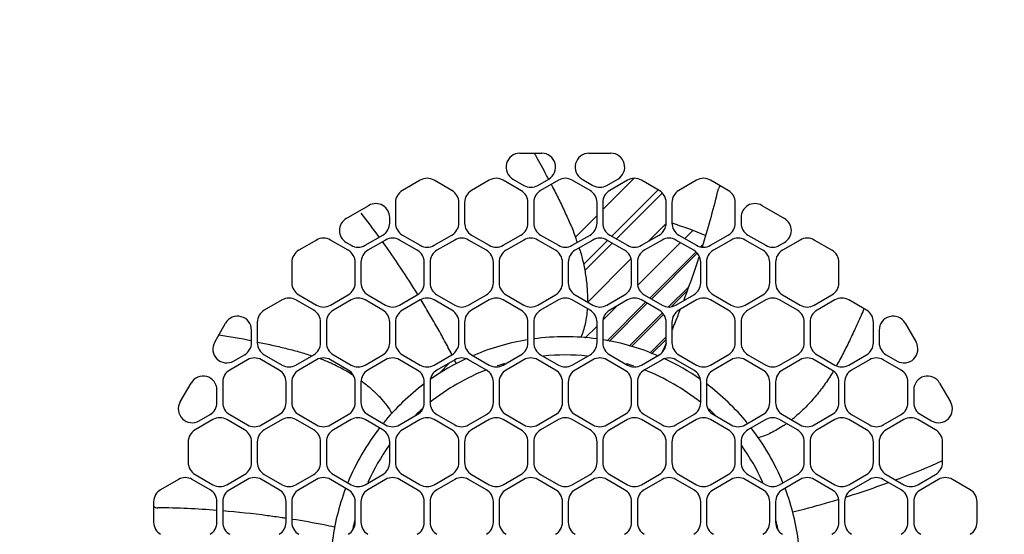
# Model space of a CAD drawing. Header units: inches. Extents: x 0 to 34, y 0 to 22.
# Tile 120 of 124: x 29.102 to 30.166, y 5.036 to 5.592. Entities that reach past the tile are written whole.
import ezdxf

# ---------------------------------------------------------------- set-up
doc = ezdxf.new("R2010")
doc.units = ezdxf.units.IN
doc.header["$LTSCALE"] = 1.87
doc.header["$MEASUREMENT"] = 0
doc.layers.get('0').update_dxf_attribs({"linetype": 'CONTINUOUS'})
doc.layers.add('DIMENSIONS', color=7, linetype='CONTINUOUS')
doc.layers.add('SURFACES', color=7, linetype='CONTINUOUS')
doc.styles.get("Standard").update_dxf_attribs({"font": 'txt', "width": 0.8})
doc.dimstyles.new('DIMSTYLE_1', dxfattribs={"dimtxt": 0.125, "dimasz": 0.18, "dimexe": 0.125, "dimexo": 0.0625, "dimgap": 0.0625, "dimtad": 0, "dimtih": 1, "dimtoh": 1, "dimdec": 3, "dimlfac": 2, "dimzin": 4, "dimdsep": 46, "dimtxsty": 'STANDARD', "dimblk": '_FILLED', "dimblk1": '_FILLED', "dimblk2": '_FILLED', "dimcen": 0.09, "dimadec": 0, "dimazin": 0, "dimtp": 0.001, "dimtm": 0.001, "dimtfac": 1, "dimtdec": 3, "dimtofl": 0, "dimtmove": 0, "dimatfit": 3, "dimldrblk": '_FILLED', "dimfxl": 1, "dimtolj": 1, "dimtzin": 4, "dimarcsym": 0})

# ---------------------------------------------------------------- blocks, each defined once
blk = doc.blocks.new('_FILLED')
at = {"color": 0, "linetype": 'BYBLOCK'}
blk.add_solid([(0, 0), (-1, 0.1736), (-1, -0.1736)], dxfattribs=at)
blk = doc.blocks.new('*D4')
at = {"layer": 'DIMENSIONS', "color": 2, "linetype": 'CONTINUOUS'}
for p, q in [((29.1645, 6.2306), (32.6166, 6.2306)), ((32.4916, 6.2306), (32.4916, 5.3659)), ((32.4916, 4.2512), (32.4916, 5.1159)), ((30.2851, 4.2512), (32.6166, 4.2512))]:
    blk.add_line(p, q, dxfattribs=at)
at = {"layer": 'DIMENSIONS', "color": 2, "linetype": 'CONTINUOUS', "xscale": 0.18, "yscale": 0.18, "zscale": 0.18}
for p, rotation in [((32.4916, 6.2306), 90), ((32.4916, 4.2512), 270)]:
    blk.add_blockref('_FILLED', p, dxfattribs=dict(at, rotation=rotation))
at = {"layer": 'DIMENSIONS', "color": 2, "linetype": 'CONTINUOUS', "insert": (32.4916, 5.3034), "char_height": 0.125, "width": 1.625, "attachment_point": 2, "line_spacing_factor": 0.9}
blk.add_mtext('(3.959{\\Ftxt.shx;\\W1.000000;\\H0.125000; }[100.55])', dxfattribs=at)

msp = doc.modelspace()

# ---------------------------------------------------------------- linework, layer by layer
at = {"color": 7, "linetype": 'CONTINUOUS'}
for p, q in [((29.64242, 5.44796), (29.66603, 5.44796)), ((29.71708, 5.44796), (29.74069, 5.44796)), ((29.53474, 5.41884), (29.51553, 5.40775)), ((29.56895, 5.40775), (29.54974, 5.41884)), ((29.6094, 5.41884), (29.59019, 5.40775)), ((29.64361, 5.40775), (29.6244, 5.41884)), ((29.63492, 5.41997), (29.64673, 5.41316)), ((29.66173, 5.41316), (29.67353, 5.41997)), ((29.68405, 5.41884), (29.66485, 5.40775)), ((29.71826, 5.40775), (29.69905, 5.41884)), ((29.70958, 5.41997), (29.72138, 5.41316)), ((29.732, 5.38702), (29.76561, 5.42063)), ((29.73638, 5.41316), (29.74819, 5.41997)), ((29.75871, 5.41884), (29.7395, 5.40775)), ((29.79292, 5.40775), (29.77371, 5.41884)), ((29.83337, 5.41884), (29.81416, 5.40775)), ((29.86757, 5.40775), (29.84837, 5.41884)), ((29.79185, 5.40837), (29.74177, 5.35829)), ((29.74676, 5.3554), (29.79602, 5.40466)), ((29.50803, 5.39476), (29.50803, 5.37258)), ((29.57645, 5.37258), (29.57645, 5.39476)), ((29.58269, 5.39476), (29.58269, 5.37258)), ((29.65111, 5.37258), (29.65111, 5.39476)), ((29.65735, 5.39476), (29.65735, 5.37258)), ((29.72576, 5.37258), (29.72576, 5.39476)), ((29.732, 5.39476), (29.732, 5.37258)), ((29.80042, 5.37258), (29.80042, 5.39476)), ((29.80666, 5.39476), (29.80666, 5.37258)), ((29.87507, 5.37258), (29.87507, 5.39476)), ((29.45491, 5.37747), (29.47929, 5.39155)), ((29.90382, 5.39155), (29.9282, 5.37747)), ((29.50179, 5.37258), (29.50179, 5.37856)), ((29.70241, 5.35742), (29.72576, 5.38078)), ((29.88132, 5.37856), (29.88132, 5.37258)), ((29.80028, 5.37177), (29.78151, 5.35301)), ((29.42276, 5.35419), (29.40355, 5.3431)), ((29.45697, 5.3431), (29.43776, 5.35419)), ((29.45491, 5.35149), (29.46009, 5.3485)), ((29.47509, 5.3485), (29.49429, 5.35959)), ((29.49741, 5.35419), (29.47821, 5.3431)), ((29.4944, 5.352), (29.49414, 5.35237)), ((29.53162, 5.3431), (29.51241, 5.35419)), ((29.51553, 5.35959), (29.53474, 5.3485)), ((29.54974, 5.3485), (29.56895, 5.35959)), ((29.57207, 5.35419), (29.55286, 5.3431)), ((29.60628, 5.3431), (29.58707, 5.35419)), ((29.59019, 5.35959), (29.6094, 5.3485)), ((29.6244, 5.3485), (29.64361, 5.35959)), ((29.64673, 5.35419), (29.62752, 5.3431)), ((29.68093, 5.3431), (29.66173, 5.35419)), ((29.66485, 5.35959), (29.68405, 5.3485)), ((29.69905, 5.3485), (29.71826, 5.35959)), ((29.72138, 5.35419), (29.70217, 5.3431)), ((29.73703, 5.35354), (29.71125, 5.32776)), ((29.71251, 5.32115), (29.74219, 5.35084)), ((29.75559, 5.3431), (29.73638, 5.35419)), ((29.7395, 5.35959), (29.75871, 5.3485)), ((29.77371, 5.3485), (29.79292, 5.35959)), ((29.79604, 5.35419), (29.77683, 5.3431)), ((29.83025, 5.3431), (29.81104, 5.35419)), ((29.81416, 5.35959), (29.83337, 5.3485)), ((29.84837, 5.3485), (29.86757, 5.35959)), ((29.8707, 5.35419), (29.85149, 5.3431)), ((29.9049, 5.3431), (29.8857, 5.35419)), ((29.88882, 5.35959), (29.90802, 5.3485)), ((29.92302, 5.3485), (29.9282, 5.35149)), ((29.94535, 5.35419), (29.92614, 5.3431)), ((29.97956, 5.3431), (29.96035, 5.35419)), ((29.39605, 5.33011), (29.39605, 5.30793)), ((29.46447, 5.30793), (29.46447, 5.33011)), ((29.47071, 5.33011), (29.47071, 5.30793)), ((29.53912, 5.30793), (29.53912, 5.33011)), ((29.54536, 5.33011), (29.54536, 5.30793)), ((29.61378, 5.30793), (29.61378, 5.33011)), ((29.62002, 5.33011), (29.62002, 5.30793)), ((29.68843, 5.30793), (29.68843, 5.33011)), ((29.69467, 5.33011), (29.69467, 5.30793)), ((29.76242, 5.33392), (29.71566, 5.28716)), ((29.76309, 5.30793), (29.76309, 5.33011)), ((29.76933, 5.33011), (29.76933, 5.30793)), ((29.83775, 5.30793), (29.83775, 5.33011)), ((29.84399, 5.33011), (29.84399, 5.30793)), ((29.9124, 5.30793), (29.9124, 5.33011)), ((29.91864, 5.33011), (29.91864, 5.30793)), ((29.98706, 5.30793), (29.98706, 5.33011)), ((29.38543, 5.28954), (29.36622, 5.27845)), ((29.41964, 5.27845), (29.40043, 5.28954)), ((29.40355, 5.29494), (29.42276, 5.28385)), ((29.43776, 5.28385), (29.45697, 5.29494)), ((29.46009, 5.28954), (29.44088, 5.27845)), ((29.49429, 5.27845), (29.47509, 5.28954)), ((29.47821, 5.29494), (29.49741, 5.28385)), ((29.51241, 5.28385), (29.53162, 5.29494)), ((29.53474, 5.28954), (29.51553, 5.27845)), ((29.56895, 5.27845), (29.54974, 5.28954)), ((29.55286, 5.29494), (29.57207, 5.28385)), ((29.58707, 5.28385), (29.60628, 5.29494)), ((29.6094, 5.28954), (29.59019, 5.27845)), ((29.64361, 5.27845), (29.6244, 5.28954)), ((29.62752, 5.29494), (29.64673, 5.28385)), ((29.66173, 5.28385), (29.68093, 5.29494)), ((29.68405, 5.28954), (29.66485, 5.27845)), ((29.71826, 5.27845), (29.69905, 5.28954)), ((29.70217, 5.29494), (29.72138, 5.28385)), ((29.73638, 5.28385), (29.75559, 5.29494)), ((29.75871, 5.28954), (29.7395, 5.27845)), ((29.79292, 5.27845), (29.77371, 5.28954)), ((29.77683, 5.29494), (29.79604, 5.28385)), ((29.81104, 5.28385), (29.83025, 5.29494)), ((29.83337, 5.28954), (29.81416, 5.27845)), ((29.86757, 5.27845), (29.84837, 5.28954)), ((29.85149, 5.29494), (29.8707, 5.28385)), ((29.8857, 5.28385), (29.9049, 5.29494)), ((29.90802, 5.28954), (29.88882, 5.27845)), ((29.94223, 5.27845), (29.92302, 5.28954)), ((29.92614, 5.29494), (29.94535, 5.28385)), ((29.96035, 5.28385), (29.97956, 5.29494)), ((29.98268, 5.28954), (29.96347, 5.27845)), ((30.01689, 5.27845), (29.99768, 5.28954)), ((29.81532, 5.27796), (29.81587, 5.27938)), ((30.01411, 5.2796), (30.01371, 5.27867)), ((29.31269, 5.24396), (29.32449, 5.2644)), ((29.35248, 5.24328), (29.35248, 5.2569)), ((29.35872, 5.26546), (29.35872, 5.24328)), ((29.42714, 5.24328), (29.42714, 5.26546)), ((29.43338, 5.26546), (29.43338, 5.24328)), ((29.50179, 5.24328), (29.50179, 5.26546)), ((29.50803, 5.26546), (29.50803, 5.24328)), ((29.57645, 5.24328), (29.57645, 5.26546)), ((29.58269, 5.26546), (29.58269, 5.24328)), ((29.65111, 5.24328), (29.65111, 5.26546)), ((29.65735, 5.26546), (29.65735, 5.24328)), ((29.72576, 5.24328), (29.72576, 5.26546)), ((29.732, 5.26546), (29.732, 5.24328)), ((29.80042, 5.24328), (29.80042, 5.26546)), ((29.80666, 5.26546), (29.80666, 5.24328)), ((29.87507, 5.24328), (29.87507, 5.26546)), ((29.88132, 5.26546), (29.88132, 5.24328)), ((29.94973, 5.24328), (29.94973, 5.26546)), ((29.95597, 5.26546), (29.95597, 5.24328)), ((30.02439, 5.24328), (30.02439, 5.26546)), ((30.03063, 5.2569), (30.03063, 5.24328)), ((30.05862, 5.2644), (30.07042, 5.24396)), ((29.3481, 5.22488), (29.32889, 5.21379)), ((29.33318, 5.22347), (29.34498, 5.23029)), ((29.38231, 5.21379), (29.3631, 5.22488)), ((29.36622, 5.23029), (29.38543, 5.2192)), ((29.40043, 5.2192), (29.41964, 5.23029)), ((29.42276, 5.22488), (29.40355, 5.21379)), ((29.45697, 5.21379), (29.43776, 5.22488)), ((29.44088, 5.23029), (29.46009, 5.2192)), ((29.47509, 5.2192), (29.49429, 5.23029)), ((29.49741, 5.22488), (29.47821, 5.21379)), ((29.53162, 5.21379), (29.51241, 5.22488)), ((29.51553, 5.23029), (29.53474, 5.2192)), ((29.54974, 5.2192), (29.56895, 5.23029)), ((29.57207, 5.22488), (29.55286, 5.21379)), ((29.60628, 5.21379), (29.58707, 5.22488)), ((29.59019, 5.23029), (29.6094, 5.2192)), ((29.6244, 5.2192), (29.64361, 5.23029)), ((29.64673, 5.22488), (29.62752, 5.21379)), ((29.68093, 5.21379), (29.66173, 5.22488)), ((29.66485, 5.23029), (29.68405, 5.2192)), ((29.69905, 5.2192), (29.71826, 5.23029)), ((29.72138, 5.22488), (29.70217, 5.21379)), ((29.75559, 5.21379), (29.73638, 5.22488)), ((29.7395, 5.23029), (29.75871, 5.2192)), ((29.77371, 5.2192), (29.79292, 5.23029)), ((29.79604, 5.22488), (29.77683, 5.21379)), ((29.83025, 5.21379), (29.81104, 5.22488)), ((29.81416, 5.23029), (29.83337, 5.2192)), ((29.84837, 5.2192), (29.86757, 5.23029)), ((29.8707, 5.22488), (29.85149, 5.21379)), ((29.9049, 5.21379), (29.8857, 5.22488)), ((29.88882, 5.23029), (29.90802, 5.2192)), ((29.92302, 5.2192), (29.94223, 5.23029)), ((29.94535, 5.22488), (29.92614, 5.21379)), ((29.97956, 5.21379), (29.96035, 5.22488)), ((29.96347, 5.23029), (29.98268, 5.2192)), ((29.99768, 5.2192), (30.01689, 5.23029)), ((30.02001, 5.22488), (30.0008, 5.21379)), ((30.05422, 5.21379), (30.03501, 5.22488)), ((30.03813, 5.23029), (30.04993, 5.22347)), ((29.55582, 5.21083), (29.56686, 5.22187)), ((29.27536, 5.17931), (29.28716, 5.19975)), ((29.31515, 5.17862), (29.31515, 5.19225)), ((29.32139, 5.2008), (29.32139, 5.17862)), ((29.38981, 5.17862), (29.38981, 5.2008)), ((29.39605, 5.2008), (29.39605, 5.17862)), ((29.46447, 5.17862), (29.46447, 5.2008)), ((29.47071, 5.2008), (29.47071, 5.17862)), ((29.53912, 5.17862), (29.53912, 5.2008)), ((29.54536, 5.2008), (29.54536, 5.17862)), ((29.61378, 5.17862), (29.61378, 5.2008)), ((29.62002, 5.2008), (29.62002, 5.17862)), ((29.68843, 5.17862), (29.68843, 5.2008)), ((29.69467, 5.2008), (29.69467, 5.17862)), ((29.76309, 5.17862), (29.76309, 5.2008)), ((29.76933, 5.2008), (29.76933, 5.17862)), ((29.83775, 5.17862), (29.83775, 5.2008)), ((29.84399, 5.2008), (29.84399, 5.17862)), ((29.9124, 5.17862), (29.9124, 5.2008)), ((29.91864, 5.2008), (29.91864, 5.17862)), ((29.98706, 5.17862), (29.98706, 5.2008)), ((29.9933, 5.2008), (29.9933, 5.17862)), ((30.06172, 5.17862), (30.06172, 5.2008)), ((30.06796, 5.19225), (30.06796, 5.17862)), ((30.09595, 5.19975), (30.10775, 5.17931)), ((29.31077, 5.16023), (29.29157, 5.14914)), ((29.29585, 5.15882), (29.30765, 5.16563)), ((29.34498, 5.14914), (29.32577, 5.16023)), ((29.32889, 5.16563), (29.3481, 5.15454)), ((29.3631, 5.15454), (29.38231, 5.16563)), ((29.38543, 5.16023), (29.36622, 5.14914)), ((29.41964, 5.14914), (29.40043, 5.16023)), ((29.40355, 5.16563), (29.42276, 5.15454)), ((29.43776, 5.15454), (29.45697, 5.16563)), ((29.46009, 5.16023), (29.44088, 5.14914)), ((29.49429, 5.14914), (29.47509, 5.16023)), ((29.47821, 5.16563), (29.49741, 5.15454)), ((29.51241, 5.15454), (29.53162, 5.16563)), ((29.53474, 5.16023), (29.51553, 5.14914)), ((29.56895, 5.14914), (29.54974, 5.16023)), ((29.55286, 5.16563), (29.57207, 5.15454)), ((29.58707, 5.15454), (29.60628, 5.16563)), ((29.6094, 5.16023), (29.59019, 5.14914)), ((29.64361, 5.14914), (29.6244, 5.16023)), ((29.62752, 5.16563), (29.64673, 5.15454)), ((29.66173, 5.15454), (29.68093, 5.16563)), ((29.68405, 5.16023), (29.66485, 5.14914)), ((29.71826, 5.14914), (29.69905, 5.16023)), ((29.70217, 5.16563), (29.72138, 5.15454)), ((29.73638, 5.15454), (29.75559, 5.16563)), ((29.75871, 5.16023), (29.7395, 5.14914)), ((29.79292, 5.14914), (29.77371, 5.16023)), ((29.77683, 5.16563), (29.79604, 5.15454)), ((29.81104, 5.15454), (29.83025, 5.16563)), ((29.83337, 5.16023), (29.81416, 5.14914)), ((29.86757, 5.14914), (29.84837, 5.16023)), ((29.85149, 5.16563), (29.8707, 5.15454)), ((29.8857, 5.15454), (29.9049, 5.16563)), ((29.90802, 5.16023), (29.88882, 5.14914)), ((29.94223, 5.14914), (29.92302, 5.16023)), ((29.92614, 5.16563), (29.94535, 5.15454)), ((29.96035, 5.15454), (29.97956, 5.16563)), ((29.98268, 5.16023), (29.96347, 5.14914)), ((30.01689, 5.14914), (29.99768, 5.16023)), ((30.0008, 5.16563), (30.02001, 5.15454)), ((30.03501, 5.15454), (30.05422, 5.16563)), ((30.05734, 5.16023), (30.03813, 5.14914)), ((30.09154, 5.14914), (30.07234, 5.16023)), ((30.07546, 5.16563), (30.08726, 5.15882)), ((29.28407, 5.13615), (29.28407, 5.11397)), ((29.35248, 5.11397), (29.35248, 5.13615)), ((29.35872, 5.13615), (29.35872, 5.11397)), ((29.42714, 5.11397), (29.42714, 5.13615)), ((29.43338, 5.13615), (29.43338, 5.11397)), ((29.50179, 5.11397), (29.50179, 5.13615)), ((29.50803, 5.13615), (29.50803, 5.11397)), ((29.57645, 5.11397), (29.57645, 5.13615)), ((29.58269, 5.13615), (29.58269, 5.11397)), ((29.65111, 5.11397), (29.65111, 5.13615)), ((29.65735, 5.13615), (29.65735, 5.11397)), ((29.72576, 5.11397), (29.72576, 5.13615)), ((29.732, 5.13615), (29.732, 5.11397)), ((29.80042, 5.11397), (29.80042, 5.13615)), ((29.80666, 5.13615), (29.80666, 5.11397)), ((29.87507, 5.11397), (29.87507, 5.13615)), ((29.88132, 5.13615), (29.88132, 5.11397)), ((29.94973, 5.11397), (29.94973, 5.13615)), ((29.95597, 5.13615), (29.95597, 5.11397)), ((30.02439, 5.11397), (30.02439, 5.13615)), ((30.03063, 5.13615), (30.03063, 5.11397)), ((30.09904, 5.11397), (30.09904, 5.13615)), ((30.09839, 5.11551), (30.09926, 5.11589)), ((29.27345, 5.09557), (29.25424, 5.08448)), ((29.30765, 5.08448), (29.28845, 5.09557)), ((29.29157, 5.10098), (29.31077, 5.08989)), ((29.32577, 5.08989), (29.34498, 5.10098)), ((29.3481, 5.09557), (29.32889, 5.08448)), ((29.38231, 5.08448), (29.3631, 5.09557)), ((29.36622, 5.10098), (29.38543, 5.08989)), ((29.40043, 5.08989), (29.41964, 5.10098)), ((29.42276, 5.09557), (29.40355, 5.08448)), ((29.45697, 5.08448), (29.43776, 5.09557)), ((29.44088, 5.10098), (29.46009, 5.08989)), ((29.47509, 5.08989), (29.49429, 5.10098)), ((29.49741, 5.09557), (29.47821, 5.08448)), ((29.53162, 5.08448), (29.51241, 5.09557)), ((29.51553, 5.10098), (29.53474, 5.08989)), ((29.54974, 5.08989), (29.56895, 5.10098)), ((29.57207, 5.09557), (29.55286, 5.08448)), ((29.60628, 5.08448), (29.58707, 5.09557)), ((29.59019, 5.10098), (29.6094, 5.08989)), ((29.6244, 5.08989), (29.64361, 5.10098)), ((29.64673, 5.09557), (29.62752, 5.08448)), ((29.68093, 5.08448), (29.66173, 5.09557)), ((29.66485, 5.10098), (29.68405, 5.08989)), ((29.69905, 5.08989), (29.71826, 5.10098)), ((29.72138, 5.09557), (29.70217, 5.08448)), ((29.75559, 5.08448), (29.73638, 5.09557)), ((29.7395, 5.10098), (29.75871, 5.08989)), ((29.77371, 5.08989), (29.79292, 5.10098)), ((29.79604, 5.09557), (29.77683, 5.08448)), ((29.83025, 5.08448), (29.81104, 5.09557)), ((29.81416, 5.10098), (29.83337, 5.08989)), ((29.84837, 5.08989), (29.86757, 5.10098)), ((29.8707, 5.09557), (29.85149, 5.08448)), ((29.9049, 5.08448), (29.8857, 5.09557)), ((29.88882, 5.10098), (29.90802, 5.08989)), ((29.92302, 5.08989), (29.94223, 5.10098)), ((29.94535, 5.09557), (29.92614, 5.08448)), ((29.97956, 5.08448), (29.96035, 5.09557)), ((29.96347, 5.10098), (29.98268, 5.08989)), ((29.99768, 5.08989), (30.01689, 5.10098)), ((30.02001, 5.09557), (30.0008, 5.08448)), ((30.05422, 5.08448), (30.03501, 5.09557)), ((30.03813, 5.10098), (30.05734, 5.08989)), ((30.05278, 5.09676), (30.05419, 5.0973)), ((30.07234, 5.08989), (30.09154, 5.10098)), ((30.09466, 5.09557), (30.07546, 5.08448)), ((30.12887, 5.08448), (30.10966, 5.09557)), ((29.24674, 5.07149), (29.24674, 5.04931)), ((29.31515, 5.04931), (29.31515, 5.07149)), ((29.32139, 5.07149), (29.32139, 5.04931)), ((29.38981, 5.04931), (29.38981, 5.07149)), ((29.39605, 5.07149), (29.39605, 5.04931)), ((29.46447, 5.04931), (29.46447, 5.07149)), ((29.47071, 5.07149), (29.47071, 5.04931)), ((29.53912, 5.04931), (29.53912, 5.07149)), ((29.54536, 5.07149), (29.54536, 5.04931)), ((29.61378, 5.04931), (29.61378, 5.07149)), ((29.62002, 5.07149), (29.62002, 5.04931)), ((29.68843, 5.04931), (29.68843, 5.07149)), ((29.69467, 5.07149), (29.69467, 5.04931)), ((29.76309, 5.04931), (29.76309, 5.07149)), ((29.76933, 5.07149), (29.76933, 5.04931)), ((29.83775, 5.04931), (29.83775, 5.07149)), ((29.84399, 5.07149), (29.84399, 5.04931)), ((29.9124, 5.04931), (29.9124, 5.07149)), ((29.91864, 5.07149), (29.91864, 5.04931)), ((29.98636, 5.07405), (29.98663, 5.07413)), ((29.98706, 5.04931), (29.98706, 5.07149)), ((29.9933, 5.07149), (29.9933, 5.04931)), ((30.06172, 5.04931), (30.06172, 5.07149)), ((30.06796, 5.07149), (30.06796, 5.04931)), ((30.13637, 5.04931), (30.13637, 5.07149)), ((29.3966, 5.05249), (29.39608, 5.05257))]:
    msp.add_line(p, q, dxfattribs=at)
for centre, radius, start, end in [((29.64242, 5.43296), 0.015, 90, 240), ((28.71469, 4.9113), 1.08535, 29.43129, 29.63473), ((29.66603, 5.43296), 0.015, 300, 90), ((29.71708, 5.43296), 0.015, 90, 240), ((29.74069, 5.43296), 0.015, 300, 90), ((28.83205, 4.97731), 0.9507, 28.02724, 29.44216), ((29.54224, 5.40585), 0.015, 60, 120), ((29.6169, 5.40585), 0.015, 60, 120), ((28.84715, 4.98551), 0.93351, 27.7327, 28.01819), ((29.69155, 5.40585), 0.015, 60, 120), ((29.76621, 5.40585), 0.015, 60, 120), ((29.84087, 5.40585), 0.015, 60, 120), ((29.52303, 5.39476), 0.015, 120, 180), ((29.56145, 5.39476), 0.015, 0, 60), ((29.59769, 5.39476), 0.015, 120, 180), ((29.63611, 5.39476), 0.015, 0, 60), ((29.65423, 5.42615), 0.015, 240, 300), ((29.67235, 5.39476), 0.015, 120, 180), ((29.71076, 5.39476), 0.015, 0, 60), ((29.72888, 5.42615), 0.015, 240, 300), ((29.747, 5.39476), 0.015, 120, 180), ((29.78542, 5.39476), 0.015, 0, 60), ((29.82166, 5.39476), 0.015, 120, 180), ((28.91812, 5.63449), 0.96537, 342.89818, 346.53198), ((29.86458, 5.40779), 0.00787, 139.06958, 166.50906), ((29.86007, 5.39476), 0.015, 0, 60), ((29.48679, 5.37856), 0.015, 0, 120), ((29.89632, 5.37856), 0.015, 60, 180), ((28.69603, 4.77889), 0.98278, 36.06514, 37.94004), ((29.46241, 5.36448), 0.015, 120, 240), ((29.48679, 5.37258), 0.015, 300, 360), ((29.52303, 5.37258), 0.015, 180, 240), ((29.56145, 5.37258), 0.015, 300, 360), ((29.59769, 5.37258), 0.015, 180, 240), ((29.63611, 5.37258), 0.015, 300, 360), ((29.67235, 5.37258), 0.015, 180, 240), ((29.71076, 5.37258), 0.015, 300, 360), ((29.747, 5.37258), 0.015, 180, 240), ((29.78542, 5.37258), 0.015, 300, 360), ((29.82166, 5.37258), 0.015, 180, 240), ((29.69155, 4.9958), 0.3937, 67.39417, 72.97162), ((29.86007, 5.37258), 0.015, 300, 360), ((29.89632, 5.37258), 0.015, 180, 240), ((29.9207, 5.36448), 0.015, 300, 60), ((29.43026, 5.3412), 0.015, 60, 120), ((28.71435, 4.79244), 0.95999, 31.58655, 35.65375), ((29.50491, 5.3412), 0.015, 60, 120), ((29.57957, 5.3412), 0.015, 60, 120), ((29.65423, 5.3412), 0.015, 60, 120), ((29.47567, 5.2728), 0.24215, 19.01025, 20.46635), ((29.72888, 5.3412), 0.015, 60, 120), ((29.80354, 5.3412), 0.015, 60, 120), ((29.8782, 5.3412), 0.015, 60, 120), ((29.95285, 5.3412), 0.015, 60, 120), ((29.41105, 5.33011), 0.015, 120, 180), ((29.44947, 5.33011), 0.015, 0, 60), ((29.46759, 5.36149), 0.015, 240, 300), ((29.48571, 5.33011), 0.015, 120, 180), ((29.52412, 5.33011), 0.015, 0, 60), ((29.54224, 5.36149), 0.015, 240, 300), ((29.56036, 5.33011), 0.015, 120, 180), ((29.59878, 5.33011), 0.015, 0, 60), ((29.6169, 5.36149), 0.015, 240, 300), ((29.63502, 5.33011), 0.015, 120, 180), ((29.67343, 5.33011), 0.015, 0, 60), ((29.69155, 5.36149), 0.015, 240, 300), ((29.70967, 5.33011), 0.015, 120, 180), ((29.50261, 5.28184), 0.21373, 17.01745, 17.25236), ((29.74809, 5.33011), 0.015, 0, 60), ((29.76621, 5.36149), 0.015, 240, 300), ((29.78433, 5.33011), 0.015, 120, 180), ((29.82275, 5.33011), 0.015, 0, 60), ((29.84087, 5.36149), 0.015, 240, 300), ((28.94123, 5.62753), 0.94123, 342.64452, 342.88969), ((29.85899, 5.33011), 0.015, 120, 180), ((29.8974, 5.33011), 0.015, 0, 60), ((29.91552, 5.36149), 0.015, 240, 300), ((29.93364, 5.33011), 0.015, 120, 180), ((29.97206, 5.33011), 0.015, 0, 60), ((28.84307, 5.66063), 1.04482, 339.6677, 341.6232), ((28.92434, 5.63305), 0.95901, 341.65608, 341.97961), ((29.41105, 5.30793), 0.015, 180, 240), ((29.44947, 5.30793), 0.015, 300, 360), ((29.48571, 5.30793), 0.015, 180, 240), ((29.52412, 5.30793), 0.015, 300, 360), ((29.56036, 5.30793), 0.015, 180, 240), ((29.59878, 5.30793), 0.015, 300, 360), ((29.63502, 5.30793), 0.015, 180, 240), ((29.67343, 5.30793), 0.015, 300, 360), ((29.70967, 5.30793), 0.015, 180, 240), ((29.74809, 5.30793), 0.015, 300, 360), ((29.78433, 5.30793), 0.015, 180, 240), ((29.82275, 5.30793), 0.015, 300, 360), ((29.85899, 5.30793), 0.015, 180, 240), ((29.8974, 5.30793), 0.015, 300, 360), ((29.93364, 5.30793), 0.015, 180, 240), ((29.97206, 5.30793), 0.015, 300, 360), ((29.39293, 5.27655), 0.015, 60, 120), ((29.46759, 5.27655), 0.015, 60, 120), ((29.54224, 5.27655), 0.015, 60, 120), ((29.6169, 5.27655), 0.015, 60, 120), ((29.69155, 5.27655), 0.015, 60, 120), ((29.76621, 5.27655), 0.015, 60, 120), ((28.76194, 5.69049), 1.13127, 339.18483, 339.67724), ((29.84087, 5.27655), 0.015, 60, 120), ((29.91552, 5.27655), 0.015, 60, 120), ((29.99018, 5.27655), 0.015, 60, 120), ((29.37372, 5.26546), 0.015, 120, 180), ((29.41214, 5.26546), 0.015, 0, 60), ((29.43026, 5.29684), 0.015, 240, 300), ((29.44838, 5.26546), 0.015, 120, 180), ((29.48679, 5.26546), 0.015, 0, 60), ((29.50491, 5.29684), 0.015, 240, 300), ((29.52303, 5.26546), 0.015, 120, 180), ((29.56145, 5.26546), 0.015, 0, 60), ((29.57957, 5.29684), 0.015, 240, 300), ((29.59769, 5.26546), 0.015, 120, 180), ((29.63611, 5.26546), 0.015, 0, 60), ((29.65423, 5.29684), 0.015, 240, 300), ((29.67235, 5.26546), 0.015, 120, 180), ((29.71076, 5.26546), 0.015, 0, 60), ((29.72888, 5.29684), 0.015, 240, 300), ((29.747, 5.26546), 0.015, 120, 180), ((29.78542, 5.26546), 0.015, 0, 60), ((29.80354, 5.29684), 0.015, 240, 300), ((29.82166, 5.26546), 0.015, 120, 180), ((28.90448, 5.63385), 0.9779, 337.78614, 338.65789), ((29.86007, 5.26546), 0.015, 0, 60), ((29.8782, 5.29684), 0.015, 240, 300), ((29.89632, 5.26546), 0.015, 120, 180), ((29.93473, 5.26546), 0.015, 0, 60), ((29.95285, 5.29684), 0.015, 240, 300), ((29.97097, 5.26546), 0.015, 120, 180), ((30.00939, 5.26546), 0.015, 0, 60), ((29.33748, 5.2569), 0.015, 0, 150), ((30.04563, 5.2569), 0.015, 30, 180), ((29.03114, 5.58211), 0.84107, 337.31373, 337.62046), ((28.99481, 5.59709), 0.88038, 337.61942, 337.77851), ((29.17095, 4.31758), 0.94534, 78.92766, 81.10818), ((29.69155, 4.9958), 0.25394, 99.33467, 112.98985), ((29.69155, 4.9958), 0.25394, 82.24982, 97.75018), ((29.69155, 4.9958), 0.25394, 67.01015, 80.66533), ((29.32568, 5.23646), 0.015, 150, 300), ((29.33748, 5.24328), 0.015, 300, 360), ((29.37372, 5.24328), 0.015, 180, 240), ((29.41214, 5.24328), 0.015, 300, 360), ((29.44838, 5.24328), 0.015, 180, 240), ((29.48679, 5.24328), 0.015, 300, 360), ((29.52303, 5.24328), 0.015, 180, 240), ((29.56145, 5.24328), 0.015, 300, 360), ((29.59769, 5.24328), 0.015, 180, 240), ((29.63611, 5.24328), 0.015, 300, 360), ((29.67235, 5.24328), 0.015, 180, 240), ((29.71076, 5.24328), 0.015, 300, 360), ((29.747, 5.24328), 0.015, 180, 240), ((29.78542, 5.24328), 0.015, 300, 360), ((29.21248, 5.5039), 0.64358, 335.08709, 336.09441), ((29.82166, 5.24328), 0.015, 180, 240), ((29.86007, 5.24328), 0.015, 300, 360), ((29.89632, 5.24328), 0.015, 180, 240), ((29.93473, 5.24328), 0.015, 300, 360), ((29.97097, 5.24328), 0.015, 180, 240), ((30.00939, 5.24328), 0.015, 300, 360), ((30.04563, 5.24328), 0.015, 180, 240), ((30.05743, 5.23646), 0.015, 240, 30), ((29.3556, 5.21189), 0.015, 60, 120), ((29.43026, 5.21189), 0.015, 60, 120), ((29.34911, 5.02385), 0.21649, 68.68147, 69.15301), ((29.35229, 5.03193), 0.2078, 66.10271, 68.68874), ((29.50491, 5.21189), 0.015, 60, 120), ((29.69155, 4.9958), 0.25394, 114.87795, 125.06596), ((29.04041, 4.96046), 0.59348, 26.01424, 26.44197), ((29.57957, 5.21189), 0.015, 60, 120), ((29.65423, 5.21189), 0.015, 60, 120), ((29.69155, 4.9958), 0.23425, 84.20438, 95.81524), ((29.72888, 5.21189), 0.015, 60, 120), ((29.80354, 5.21189), 0.015, 60, 120), ((29.69155, 4.9958), 0.25394, 54.93404, 65.12205), ((29.8782, 5.21189), 0.015, 60, 120), ((29.95285, 5.21189), 0.015, 60, 120), ((30.02751, 5.21189), 0.015, 60, 120), ((29.33639, 5.2008), 0.015, 120, 180), ((29.37481, 5.2008), 0.015, 0, 60), ((29.39293, 5.23219), 0.015, 240, 300), ((29.41105, 5.2008), 0.015, 120, 180), ((29.35522, 5.03873), 0.2004, 65.88005, 66.08187), ((29.3561, 5.04067), 0.19827, 64.23969, 65.88143), ((29.35689, 5.04234), 0.19642, 60.17481, 64.23675), ((29.35952, 5.04702), 0.19106, 59.71713, 60.15981), ((29.44947, 5.2008), 0.015, 0, 60), ((29.46759, 5.23219), 0.015, 240, 300), ((29.48571, 5.2008), 0.015, 120, 180), ((29.52412, 5.2008), 0.015, 0, 60), ((29.54224, 5.23219), 0.015, 240, 300), ((29.69155, 4.9958), 0.23425, 111.36883, 128.64691), ((29.56036, 5.2008), 0.015, 120, 180), ((29.59878, 5.2008), 0.015, 0, 60), ((29.6169, 5.23219), 0.015, 240, 300), ((29.69155, 4.9958), 0.23425, 106.27265, 108.33861), ((29.63502, 5.2008), 0.015, 120, 180), ((29.67343, 5.2008), 0.015, 0, 60), ((29.69155, 5.23219), 0.015, 240, 300), ((29.70967, 5.2008), 0.015, 120, 180), ((29.74809, 5.2008), 0.015, 0, 60), ((29.69155, 4.9958), 0.23425, 71.6749, 73.67912), ((29.76621, 5.23219), 0.015, 240, 300), ((29.78433, 5.2008), 0.015, 120, 180), ((29.69155, 4.9958), 0.23425, 51.35231, 68.63263), ((29.82275, 5.2008), 0.015, 0, 60), ((29.84087, 5.23219), 0.015, 240, 300), ((29.85899, 5.2008), 0.015, 120, 180), ((29.8974, 5.2008), 0.015, 0, 60), ((29.91552, 5.23219), 0.015, 240, 300), ((29.93364, 5.2008), 0.015, 120, 180), ((29.97206, 5.2008), 0.015, 0, 60), ((29.99018, 5.23219), 0.015, 240, 300), ((30.0083, 5.2008), 0.015, 120, 180), ((30.04672, 5.2008), 0.015, 0, 60), ((29.30015, 5.19225), 0.015, 0, 150), ((29.36258, 5.05219), 0.18505, 57.32925, 59.7287), ((29.37536, 5.07125), 0.1621, 52.53347, 53.85008), ((30.08296, 5.19225), 0.015, 30, 180), ((29.69155, 4.9958), 0.25394, 126.94219, 140.71395), ((29.69155, 4.9958), 0.25394, 39.28605, 53.05781), ((29.28835, 5.17181), 0.015, 150, 300), ((29.30015, 5.17862), 0.015, 300, 360), ((29.33639, 5.17862), 0.015, 180, 240), ((29.37481, 5.17862), 0.015, 300, 360), ((29.41105, 5.17862), 0.015, 180, 240), ((29.44947, 5.17862), 0.015, 300, 360), ((29.48571, 5.17862), 0.015, 180, 240), ((29.69155, 4.9958), 0.23425, 131.3763, 133.74812), ((29.52412, 5.17862), 0.015, 300, 360), ((29.56036, 5.17862), 0.015, 180, 240), ((29.59878, 5.17862), 0.015, 300, 360), ((29.63502, 5.17862), 0.015, 180, 240), ((29.67343, 5.17862), 0.015, 300, 360), ((29.70967, 5.17862), 0.015, 180, 240), ((29.74809, 5.17862), 0.015, 300, 360), ((29.78433, 5.17862), 0.015, 180, 240), ((29.82275, 5.17862), 0.015, 300, 360), ((29.85899, 5.17862), 0.015, 180, 240), ((29.69155, 4.9958), 0.23425, 46.25105, 48.62404), ((29.8974, 5.17862), 0.015, 300, 360), ((29.93364, 5.17862), 0.015, 180, 240), ((29.97206, 5.17862), 0.015, 300, 360), ((30.0083, 5.17862), 0.015, 180, 240), ((30.04672, 5.17862), 0.015, 300, 360), ((30.08296, 5.17862), 0.015, 180, 240), ((30.09476, 5.17181), 0.015, 240, 30), ((29.31827, 5.14724), 0.015, 60, 120), ((29.39293, 5.14724), 0.015, 60, 120), ((29.46759, 5.14724), 0.015, 60, 120), ((29.54224, 5.14724), 0.015, 60, 120), ((29.6169, 5.14724), 0.015, 60, 120), ((29.69155, 5.14724), 0.015, 60, 120), ((29.76621, 5.14724), 0.015, 60, 120), ((29.84087, 5.14724), 0.015, 60, 120), ((29.91552, 5.14724), 0.015, 60, 120), ((29.8387, 5.2834), 0.15705, 308.21072, 309.67387), ((29.99018, 5.14724), 0.015, 60, 120), ((30.06484, 5.14724), 0.015, 60, 120), ((29.29907, 5.13615), 0.015, 120, 180), ((29.33748, 5.13615), 0.015, 0, 60), ((29.3556, 5.16753), 0.015, 240, 300), ((29.37372, 5.13615), 0.015, 120, 180), ((29.41214, 5.13615), 0.015, 0, 60), ((29.43026, 5.16753), 0.015, 240, 300), ((29.44838, 5.13615), 0.015, 120, 180), ((29.69155, 4.9958), 0.25394, 142.24922, 157.77505), ((29.48679, 5.13615), 0.015, 0, 60), ((29.50491, 5.16753), 0.015, 240, 300), ((29.52303, 5.13615), 0.015, 120, 180), ((29.56145, 5.13615), 0.015, 0, 60), ((29.57957, 5.16753), 0.015, 240, 300), ((29.59769, 5.13615), 0.015, 120, 180), ((29.63611, 5.13615), 0.015, 0, 60), ((29.65423, 5.16753), 0.015, 240, 300), ((29.67235, 5.13615), 0.015, 120, 180), ((29.71076, 5.13615), 0.015, 0, 60), ((29.72888, 5.16753), 0.015, 240, 300), ((29.747, 5.13615), 0.015, 120, 180), ((29.78542, 5.13615), 0.015, 0, 60), ((29.80354, 5.16753), 0.015, 240, 300), ((29.82166, 5.13615), 0.015, 120, 180), ((29.86007, 5.13615), 0.015, 0, 60), ((29.8782, 5.16753), 0.015, 240, 300), ((29.89632, 5.13615), 0.015, 120, 180), ((29.69155, 4.9958), 0.25394, 22.22495, 37.75078), ((29.84993, 5.26846), 0.13835, 304.04001, 305.58158), ((29.93473, 5.13615), 0.015, 0, 60), ((29.95285, 5.16753), 0.015, 240, 300), ((29.97097, 5.13615), 0.015, 120, 180), ((30.00939, 5.13615), 0.015, 0, 60), ((30.02751, 5.16753), 0.015, 240, 300), ((30.04563, 5.13615), 0.015, 120, 180), ((30.08404, 5.13615), 0.015, 0, 60), ((29.69155, 4.9958), 0.23425, 144.29819, 155.64077), ((29.69155, 4.9958), 0.23425, 24.35513, 35.70144), ((29.29907, 5.11397), 0.015, 180, 240), ((29.33748, 5.11397), 0.015, 300, 360), ((29.37372, 5.11397), 0.015, 180, 240), ((29.41214, 5.11397), 0.015, 300, 360), ((29.44838, 5.11397), 0.015, 180, 240), ((29.48679, 5.11397), 0.015, 300, 360), ((29.52303, 5.11397), 0.015, 180, 240), ((29.56145, 5.11397), 0.015, 300, 360), ((29.59769, 5.11397), 0.015, 180, 240), ((29.63611, 5.11397), 0.015, 300, 360), ((29.67235, 5.11397), 0.015, 180, 240), ((29.71076, 5.11397), 0.015, 300, 360), ((29.747, 5.11397), 0.015, 180, 240), ((29.78542, 5.11397), 0.015, 300, 360), ((29.82166, 5.11397), 0.015, 180, 240), ((29.86007, 5.11397), 0.015, 300, 360), ((29.89632, 5.11397), 0.015, 180, 240), ((29.93473, 5.11397), 0.015, 300, 360), ((29.97097, 5.11397), 0.015, 180, 240), ((30.00939, 5.11397), 0.015, 300, 360), ((30.04563, 5.11397), 0.015, 180, 240), ((29.71333, 5.98736), 0.9531, 290.95498, 293.82927), ((30.08404, 5.11397), 0.015, 300, 360), ((29.28095, 5.08258), 0.015, 60, 120), ((29.3556, 5.08258), 0.015, 60, 120), ((29.43026, 5.08258), 0.015, 60, 120), ((29.50491, 5.08258), 0.015, 60, 120), ((29.57957, 5.08258), 0.015, 60, 120), ((29.65423, 5.08258), 0.015, 60, 120), ((29.72888, 5.08258), 0.015, 60, 120), ((29.80354, 5.08258), 0.015, 60, 120), ((29.8782, 5.08258), 0.015, 60, 120), ((29.95285, 5.08258), 0.015, 60, 120), ((30.02751, 5.08258), 0.015, 60, 120), ((29.71743, 5.97693), 0.94189, 290.56126, 290.85672), ((30.10216, 5.08258), 0.015, 60, 120), ((29.31827, 5.10288), 0.015, 240, 300), ((29.39293, 5.10288), 0.015, 240, 300), ((29.69155, 4.9958), 0.25394, 159.2705, 173.03296), ((29.46759, 5.10288), 0.015, 240, 300), ((29.54224, 5.10288), 0.015, 240, 300), ((29.6169, 5.10288), 0.015, 240, 300), ((29.69155, 5.10288), 0.015, 240, 300), ((29.76621, 5.10288), 0.015, 240, 300), ((29.84087, 5.10288), 0.015, 240, 300), ((29.91552, 5.10288), 0.015, 240, 300), ((29.69155, 4.9958), 0.25394, 6.96704, 20.7295), ((29.99018, 5.10288), 0.015, 240, 300), ((29.67305, 6.1008), 1.07347, 287.88021, 289.79994), ((29.70274, 6.01663), 0.98422, 289.83383, 290.07017), ((30.06484, 5.10288), 0.015, 240, 300), ((29.26174, 5.07149), 0.015, 120, 180), ((29.30015, 5.07149), 0.015, 0, 60), ((29.33639, 5.07149), 0.015, 120, 180), ((29.37481, 5.07149), 0.015, 0, 60), ((29.41105, 5.07149), 0.015, 120, 180), ((29.44947, 5.07149), 0.015, 0, 60), ((29.48571, 5.07149), 0.015, 120, 180), ((29.52412, 5.07149), 0.015, 0, 60), ((29.56036, 5.07149), 0.015, 120, 180), ((29.59878, 5.07149), 0.015, 0, 60), ((29.63502, 5.07149), 0.015, 120, 180), ((29.67343, 5.07149), 0.015, 0, 60), ((29.70967, 5.07149), 0.015, 120, 180), ((29.74809, 5.07149), 0.015, 0, 60), ((29.78433, 5.07149), 0.015, 120, 180), ((29.82275, 5.07149), 0.015, 0, 60), ((29.85899, 5.07149), 0.015, 120, 180), ((29.8974, 5.07149), 0.015, 0, 60), ((29.93364, 5.07149), 0.015, 120, 180), ((29.97206, 5.07149), 0.015, 0, 60), ((30.0083, 5.07149), 0.015, 120, 180), ((29.64512, 6.18671), 1.16381, 287.45448, 287.89029), ((30.04672, 5.07149), 0.015, 0, 60), ((30.08296, 5.07149), 0.015, 120, 180), ((30.12137, 5.07149), 0.015, 0, 60), ((29.25139, 5.07281), 0.00787, 233.18509, 269.3662), ((29.24104, 4.10106), 0.96394, 85.58908, 89.39148), ((29.21893, 3.91744), 1.14887, 81.44559, 81.66651), ((29.26174, 5.04931), 0.015, 180, 240), ((29.30015, 5.04931), 0.015, 300, 360), ((29.33639, 5.04931), 0.015, 180, 240), ((29.37481, 5.04931), 0.015, 300, 360), ((29.41105, 5.04931), 0.015, 180, 240), ((29.44947, 5.04931), 0.015, 300, 360), ((29.69155, 4.9958), 0.23425, 166.35857, 168.50017), ((29.48571, 5.04931), 0.015, 180, 240), ((29.52412, 5.04931), 0.015, 300, 360), ((29.56036, 5.04931), 0.015, 180, 240), ((29.59878, 5.04931), 0.015, 300, 360), ((29.63502, 5.04931), 0.015, 180, 240), ((29.67343, 5.04931), 0.015, 300, 360), ((29.70967, 5.04931), 0.015, 180, 240), ((29.74809, 5.04931), 0.015, 300, 360), ((29.78433, 5.04931), 0.015, 180, 240), ((29.82275, 5.04931), 0.015, 300, 360), ((29.85899, 5.04931), 0.015, 180, 240), ((29.8974, 5.04931), 0.015, 300, 360), ((29.93364, 5.04931), 0.015, 180, 240), ((29.69155, 4.9958), 0.23425, 11.50539, 13.63553), ((29.97206, 5.04931), 0.015, 300, 360), ((30.0083, 5.04931), 0.015, 180, 240), ((30.04672, 5.04931), 0.015, 300, 360), ((30.08296, 5.04931), 0.015, 180, 240), ((30.12137, 5.04931), 0.015, 300, 360)]:
    msp.add_arc(centre, radius, start, end, dxfattribs=at)
for points, knots in [([(29.67632, 5.41438), (29.67883, 5.40952), (29.6837, 5.39991), (29.68949, 5.38788), (29.69385, 5.37839), (29.69794, 5.36914), (29.70079, 5.36215), (29.70253, 5.35747)], [0, 0, 0, 0, 0.2613673, 0.5155542, 0.6392543, 0.7608128, 1, 1, 1, 1]), ([(29.70698, 5.34439), (29.70836, 5.33988), (29.71086, 5.33062), (29.7136, 5.31638), (29.71527, 5.30187), (29.71556, 5.29213), (29.71547, 5.28731)], [0, 0, 0, 0, 0.244551, 0.4961493, 0.7501586, 1, 1, 1, 1]), ([(29.56899, 5.23031), (29.5664, 5.2354), (29.56108, 5.24551), (29.55276, 5.26048), (29.54419, 5.27529), (29.53834, 5.28508), (29.53538, 5.28995)], [0, 0, 0, 0, 0.2502652, 0.500402, 0.7503341, 1, 1, 1, 1]), ([(29.71517, 5.28027), (29.71497, 5.27742), (29.71442, 5.27184), (29.71304, 5.26375), (29.7111, 5.25619), (29.70938, 5.25143), (29.70841, 5.24918)], [0, 0, 0, 0, 0.2681964, 0.52536, 0.7697112, 1, 1, 1, 1]), ([(30.01371, 5.27867), (30.01139, 5.27332), (30.0067, 5.26277), (30.00064, 5.24978), (29.99571, 5.2397), (29.99083, 5.23001), (29.98704, 5.2229), (29.98441, 5.21827)], [0, 0, 0, 0, 0.2606332, 0.515605, 0.6400257, 0.7620079, 1, 1, 1, 1]), ([(29.35888, 5.24405), (29.36405, 5.243), (29.37422, 5.24084), (29.38917, 5.23735), (29.40362, 5.23362), (29.413, 5.23077), (29.4176, 5.22923)], [0, 0, 0, 0, 0.2612583, 0.514977, 0.7600323, 1, 1, 1, 1]), ([(29.98107, 5.21255), (29.97833, 5.208), (29.97399, 5.20127), (29.96765, 5.19259), (29.96253, 5.18616), (29.95708, 5.17987), (29.95132, 5.17377), (29.94529, 5.16796), (29.9411, 5.16429), (29.93896, 5.16252)], [0, 0, 0, 0, 0.2426072, 0.3655405, 0.4905742, 0.6176401, 0.7456386, 0.8734445, 1, 1, 1, 1]), ([(29.47396, 5.19991), (29.47717, 5.19744), (29.48329, 5.19238), (29.49155, 5.18425), (29.49855, 5.17586), (29.50237, 5.16993), (29.50397, 5.16696)], [0, 0, 0, 0, 0.270778, 0.5300536, 0.7740579, 1, 1, 1, 1]), ([(29.92738, 5.15381), (29.92513, 5.15229), (29.92064, 5.14945), (29.91378, 5.14575), (29.90699, 5.14275), (29.90242, 5.14121), (29.90016, 5.1406)], [0, 0, 0, 0, 0.2677141, 0.5245953, 0.7690588, 1, 1, 1, 1]), ([(29.93709, 5.06058), (29.94124, 5.06155), (29.95778, 5.06561), (29.97415, 5.07031), (29.98636, 5.07405)], [0, 0, 0, 0, 0.2501586, 1, 1, 1, 1]), ([(29.38544, 5.05419), (29.38012, 5.05497), (29.35883, 5.05794), (29.33746, 5.06029), (29.3214, 5.06164)], [0, 0, 0, 0, 0.2502585, 1, 1, 1, 1]), ([(29.44223, 5.04396), (29.43845, 5.04481), (29.42331, 5.04802), (29.40806, 5.05069), (29.3966, 5.05249)], [0, 0, 0, 0, 0.2501404, 1, 1, 1, 1])]:
    msp.add_open_spline(points, degree=3, knots=knots, dxfattribs=at)
at = {"layer": 'SURFACES', "color": 6, "linetype": 'CONTINUOUS'}
for p, q in [((29.82046, 5.35596), (29.82876, 5.36427)), ((29.7698, 5.3053), (29.81589, 5.35139)), ((29.78284, 5.29147), (29.83236, 5.34099)), ((29.83814, 5.34677), (29.83989, 5.34853)), ((29.78463, 5.29044), (29.83377, 5.33958)), ((29.80314, 5.28207), (29.82444, 5.30337)), ((29.80596, 5.28207), (29.82289, 5.29899)), ((29.73244, 5.26794), (29.74765, 5.28315)), ((29.73668, 5.24531), (29.77827, 5.2869)), ((29.73896, 5.24476), (29.78006, 5.28587)), ((29.76063, 5.23956), (29.79622, 5.27515)), ((29.76291, 5.23902), (29.79763, 5.27373)), ((29.71258, 5.24808), (29.72576, 5.26126)), ((29.78279, 5.23202), (29.80035, 5.24958)), ((29.78479, 5.23119), (29.80042, 5.24682))]:
    msp.add_line(p, q, dxfattribs=at)

# ---------------------------------------------------------------- dimensions: what is measured, and where the dimension line sits
at = {"layer": 'DIMENSIONS', "color": 2, "linetype": 'CONTINUOUS'}
dim = msp.add_linear_dim(base=(32.49155, 4.25125), p1=(29.10201, 6.23064), p2=(30.22255, 4.25125), angle=270, text='(<>)', dimstyle='DIMSTYLE_1', dxfattribs=at)
dim.commit()
dim.dimension.update_dxf_attribs({"geometry": '*D4', "text_midpoint": (32.49155, 5.24094), "dimtype": 160})

doc.saveas('drawing.dxf')
